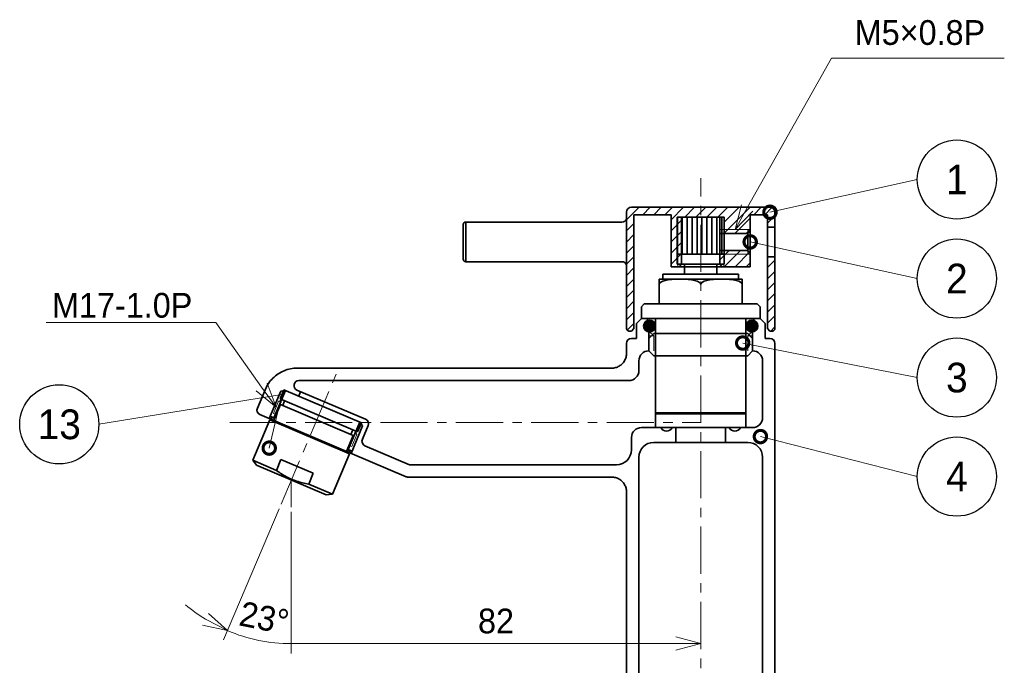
# Model space of a CAD drawing. Header units: millimetres. Extents: x 0 to 840, y 0 to 594.
# Tile 4 of 8: x 233 to 432, y 240 to 371. Entities that reach past the tile are written whole.
import ezdxf
from ezdxf import colors
from ezdxf.entities.mleader import LeaderData, LeaderLine
from ezdxf.enums import TextEntityAlignment as Align
from ezdxf.math import Vec2, Vec3

# ---------------------------------------------------------------- set-up
doc = ezdxf.new("R2010")
doc.units = ezdxf.units.MM
doc.header["$LTSCALE"] = 0.3
doc.linetypes.add('CENTER', pattern=[50.8, 31.75, -6.35, 6.35, -6.35])
for name, color, linetype, lineweight in [('HATCH', 54, 'Continuous', 9), ('中心線', 4, 'CENTER', 18), ('実線', 3, 'Continuous', 35), ('寸法', 2, 'Continuous', 18), ('寸法 @ 2', 2, 'Continuous', 18), ('細線', 7, 'Continuous', 18), ('細線 @ 2', 7, 'Continuous', 18)]:
    doc.layers.add(name, color=color, linetype=linetype, lineweight=lineweight)
doc.styles.add('MS Pゴシック', font='txt')
doc.styles.get("Standard").update_dxf_attribs({"font": 'txt.shx', "bigfont": 'bigfont.shx'})
doc.dimstyles.new('MyDim S＝1：2', dxfattribs={"dimscale": 2, "dimtxt": 2.5, "dimasz": 2.5, "dimexe": 1, "dimexo": 0.5, "dimgap": 1, "dimtad": 3, "dimdsep": 46, "dimtxsty": 'MS Pゴシック', "dimblk": 'OPEN30', "dimcen": 0, "dimclrd": 256, "dimclre": 256, "dimclrt": 256, "dimazin": 2, "dimtfac": 1, "dimtmove": 0, "dimatfit": 3, "dimldrblk": 'OPEN30', "dimfxl": 0, "dimlwd": 18, "dimlwe": 18, "dimarcsym": 0})

# ---------------------------------------------------------------- blocks, each defined once
blk = doc.blocks.new('_Open30')
at = {"color": 0, "lineweight": -2}
for p, q in [((-1, 0.268), (0, 0)), ((0, 0), (-1, -0.268)), ((0, 0), (-1, 0))]:
    blk.add_line(p, q, dxfattribs=at)
blk = doc.blocks.new('*D20')
at = {"layer": 'Defpoints', "color": 0}
for p in [(287.91, 272.33), (370.66, 272.33), (287.91, 244.77)]:
    blk.add_point(p, dxfattribs=at)
at = {"layer": '寸法', "lineweight": 18}
for p, q in [((287.91, 271.33), (287.91, 242.77)), ((365.66, 244.77), (287.91, 244.77))]:
    blk.add_line(p, q, dxfattribs=at)
at = {"layer": '寸法', "lineweight": 18, "xscale": 5, "yscale": 5, "zscale": 5}
blk.add_blockref('_Open30', (370.66, 244.77), dxfattribs=at)
at = {"layer": '寸法', "insert": (329.28, 249.27), "char_height": 5, "attachment_point": 5, "style": 'MS Pゴシック'}
blk.add_mtext('82', dxfattribs=at)
blk = doc.blocks.new('_None')
blk = doc.blocks.new('*D21')
at = {"layer": 'Defpoints', "color": 0}
for p in [(297.51, 300.37), (287.91, 277.76), (285.84, 272.88), (287.91, 272.33), (279.18, 245.9)]:
    blk.add_point(p, dxfattribs=at)
at = {"layer": '寸法', "lineweight": 18}
for p, q in [((285.45, 271.96), (274.22, 245.51)), ((287.91, 271.33), (287.91, 242.73))]:
    blk.add_line(p, q, dxfattribs=at)
for start, end in [(229.6373, 238.3186), (247, 270)]:
    blk.add_arc((287.91, 277.76), 33.03, start, end, dxfattribs=at)
at = {"layer": '寸法', "lineweight": 18, "xscale": 5, "yscale": 5, "zscale": 5, "rotation": 332.6593162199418}
blk.add_blockref('_Open30', (275.01, 247.35), dxfattribs=at)
at = {"layer": '寸法', "insert": (282.44, 249.92), "char_height": 5, "attachment_point": 5, "rotation": 348.8803, "style": 'MS Pゴシック'}
blk.add_mtext('23°', dxfattribs=at)
blk = doc.blocks.new('_TagCircle')
at = {"color": 0, "linetype": 'ByBlock', "lineweight": -2}
blk.add_circle((0, 0), 4, dxfattribs=at)
at = {"layer": 'HATCH', "color": 0, "style": 'MS Pゴシック'}
blk.add_attdef('タグ番号', text='', height=3, dxfattribs=at).set_placement((0, -1.5), align=Align.CENTER)
blk = doc.blocks.new('_DotSmall')
at = {"color": 0, "linetype": 'ByBlock', "const_width": 0.5}
blk.add_lwpolyline([(-0.0625, 0, 1), (0.0625, 0, 1)], format="xyb", close=True, dxfattribs=at)

msp = doc.modelspace()

# ---------------------------------------------------------------- hatches: boundary and pattern name
at = {"layer": 'HATCH'}
h = msp.add_hatch(dxfattribs=at)
h.set_pattern_fill('ANSI31', color=256, scale=0.5, style=0)
h.set_pattern_definition([(45, (-2124.6338, 865.1733), (-1.122532, 1.122532), [])])
h.paths.add_polyline_path([(357.156, 331.374), (364.656, 331.374), (364.656, 320.874), (366, 320.874), (366, 330.874), (370.656, 330.874), (370.656, 332.874), (356.656, 332.874, 0.4142136), (355.656, 331.874), (355.656, 308.374, 0.4142136), (356.156, 307.874), (356.656, 307.874), (357.156, 308.374)])
h.paths.add_polyline_path([(385.656, 322.874), (384.156, 322.874), (384.156, 308.374), (384.656, 307.874), (385.156, 307.874, 0.4142136), (385.656, 308.374)])
h.paths.add_polyline_path([(385.656, 331.874, 0.4142136), (384.656, 332.874), (370.656, 332.874), (370.656, 330.874), (375.312, 330.874), (375.312, 328.374), (380.656, 328.374), (380.656, 331.374), (384.156, 331.374), (384.156, 328.874), (385.656, 328.874)])
h.paths.add_polyline_path([(380.656, 323.374), (375.312, 323.374), (375.312, 320.874), (380.656, 320.874)])
h.paths.add_polyline_path([(366.793, 330.874), (366, 330.874), (366, 321.374), (366.793, 321.374)], flags=16)
h.paths.add_polyline_path([(366.793, 321.374), (366, 321.374), (366, 320.874), (366.293, 320.874)], flags=17)
h.paths.add_polyline_path([(375.312, 321.374), (374.52, 321.374), (375.02, 320.874), (375.312, 320.874)])
h.paths.add_polyline_path([(375.312, 323.374), (374.52, 323.374), (374.52, 321.374), (375.312, 321.374)])
h.paths.add_polyline_path([(375.312, 324.174), (374.52, 324.174), (374.52, 323.374), (375.312, 323.374)])
h.paths.add_polyline_path([(380.156, 324.174), (375.312, 324.174), (375.312, 323.374), (380.156, 323.374)])
h.paths.add_polyline_path([(380.656, 323.674), (380.156, 324.174), (380.156, 323.374), (380.656, 323.374)])
h.paths.add_polyline_path([(380.656, 328.374), (380.156, 328.374), (380.156, 327.574), (380.656, 328.074)])
h.paths.add_polyline_path([(380.156, 328.374), (375.312, 328.374), (375.312, 327.574), (380.156, 327.574)])
h.paths.add_polyline_path([(375.312, 328.374), (374.52, 328.374), (374.52, 327.574), (375.312, 327.574)])
at = {"layer": '実線'}
for points in [[(361.506, 308.874, 1), (359.106, 308.874, 1)], [(382.206, 308.874, 1), (379.806, 308.874, 1)]]:
    msp.add_hatch(color=256, dxfattribs=at).paths.add_polyline_path(points)

# ---------------------------------------------------------------- linework, layer by layer
at = {"layer": '中心線'}
for p, q in [((370.656, 136.936), (370.656, 338.748)), ((285.841, 272.878), (297.513, 300.374)), ((275.459, 289.374), (370.656, 289.374)), ((287.912, 277.756), (287.912, 272.326))]:
    msp.add_line(p, q, dxfattribs=at)
at = {"layer": '実線'}
for p, q in [((356.656, 332.874), (384.656, 332.874)), ((355.656, 308.374), (355.656, 331.874)), ((357.156, 331.374), (364.656, 331.374)), ((357.156, 308.374), (357.156, 331.374)), ((364.656, 320.874), (364.656, 331.374)), ((365.906, 321.374), (365.906, 330.874)), ((375.406, 330.874), (365.906, 330.874)), ((366.793, 321.374), (366.793, 330.874)), ((366.906, 323.374), (366.906, 330.874)), ((367.906, 323.374), (367.906, 330.874)), ((368.906, 323.374), (368.906, 330.874)), ((369.906, 323.374), (369.906, 330.874)), ((370.906, 323.374), (370.906, 330.874)), ((371.906, 323.374), (371.906, 330.874)), ((372.906, 323.374), (372.906, 330.874)), ((373.906, 323.374), (373.906, 330.874)), ((374.52, 321.374), (374.52, 330.874)), ((374.906, 323.374), (374.906, 330.874)), ((375.406, 321.374), (375.406, 330.874)), ((380.656, 331.374), (384.156, 331.374)), ((380.656, 320.874), (380.656, 331.374)), ((384.156, 308.374), (384.156, 331.374)), ((385.656, 308.374), (385.656, 331.874)), ((322.656, 329.374), (322.656, 322.374)), ((354.706, 329.874), (323.156, 329.874)), ((323.156, 329.874), (323.156, 321.874)), ((384.156, 328.874), (385.656, 328.874)), ((374.52, 327.574), (380.156, 327.574)), ((380.656, 328.074), (380.156, 327.574)), ((380.156, 324.174), (380.156, 327.574)), ((375.406, 323.374), (365.906, 323.374)), ((374.52, 324.174), (380.156, 324.174)), ((380.656, 323.674), (380.156, 324.174)), ((384.156, 322.874), (385.656, 322.874)), ((354.706, 321.874), (323.156, 321.874)), ((364.656, 320.874), (380.656, 320.874)), ((375.406, 321.374), (365.906, 321.374)), ((366.293, 320.874), (366.793, 321.374)), ((367.406, 319.374), (367.406, 321.374)), ((373.906, 319.374), (373.906, 321.374)), ((375.02, 320.874), (374.52, 321.374)), ((363.006, 318.374), (363.006, 319.374)), ((378.306, 319.374), (363.006, 319.374)), ((378.306, 318.374), (378.306, 319.374)), ((362.256, 313.374), (362.256, 318.374)), ((379.056, 318.374), (362.256, 318.374)), ((379.056, 313.374), (379.056, 318.374)), ((359.236, 313.374), (358.656, 312.794)), ((358.656, 310.374), (358.656, 312.794)), ((382.076, 313.374), (359.236, 313.374)), ((382.076, 313.374), (382.656, 312.794)), ((382.656, 310.374), (382.656, 312.794)), ((357.66, 309.374), (358.661, 310.374)), ((357.66, 306.374), (357.66, 309.374)), ((382.656, 310.374), (358.656, 310.374)), ((359.906, 310.374), (359.906, 307.874)), ((361.506, 288.374), (361.506, 310.374)), ((379.806, 288.374), (379.806, 310.374)), ((381.406, 310.374), (381.406, 307.874)), ((382.652, 310.374), (383.652, 309.374)), ((383.652, 309.374), (383.652, 306.374)), ((356.156, 307.874), (356.656, 307.874)), ((356.656, 307.874), (357.156, 308.374)), ((359.906, 307.874), (360.16, 307.874)), ((360.159, 306.374), (361.159, 307.374)), ((360.16, 307.874), (360.16, 303.874)), ((380.154, 307.374), (361.159, 307.374)), ((381.154, 306.374), (380.154, 307.374)), ((381.152, 307.874), (381.152, 303.874)), ((381.406, 307.874), (381.152, 307.874)), ((384.656, 307.874), (384.156, 308.374)), ((384.656, 307.874), (385.156, 307.874)), ((355.66, 303.374), (355.66, 305.374)), ((356.66, 306.374), (357.66, 306.374)), ((360.159, 303.874), (360.159, 306.374)), ((381.154, 303.874), (381.154, 306.374)), ((383.652, 306.374), (384.653, 306.374)), ((385.653, 305.374), (385.653, 198.374)), ((360.159, 303.874), (361.159, 302.874)), ((360.16, 303.874), (360.16, 303.874)), ((380.154, 302.874), (361.159, 302.874)), ((381.154, 303.874), (380.154, 302.874)), ((381.152, 303.874), (381.153, 303.874)), ((358.16, 301.874), (358.16, 299.874)), ((383.153, 290.374), (383.153, 301.874)), ((289.11, 300.374), (352.66, 300.374)), ((356.16, 297.874), (289.453, 297.874)), ((281.047, 292.295), (282.666, 296.109)), ((285.762, 295.725), (283.418, 290.202)), ((286.755, 295.847), (284.41, 290.324)), ((285.636, 294.149), (286.418, 295.99)), ((286.755, 295.847), (285.762, 295.725)), ((302.066, 289.347), (286.418, 295.99)), ((289.062, 295.954), (302.917, 290.072)), ((289.8, 295.64), (289.409, 294.72)), ((285.706, 293.033), (284.26, 289.627)), ((301.285, 287.506), (285.636, 294.149)), ((300.434, 286.781), (285.706, 293.033)), ((286.166, 292.838), (286.557, 293.758)), ((311.095, 278.454), (281.577, 290.983)), ((284.41, 290.324), (283.613, 290.662)), ((379.806, 291.374), (361.506, 291.374)), ((379.806, 291.174), (361.506, 291.174)), ((280.104, 281.756), (283.57, 289.92)), ((284.41, 290.324), (283.418, 290.202)), ((283.57, 289.92), (299.679, 283.082)), ((301.729, 289.49), (299.385, 283.967)), ((302.331, 288.692), (299.987, 283.169)), ((301.285, 287.506), (302.066, 289.347)), ((301.729, 289.49), (302.331, 288.692)), ((303.447, 288.761), (302.275, 286)), ((300.434, 286.781), (298.988, 283.375)), ((299.974, 286.977), (300.364, 287.897)), ((358.66, 288.374), (381.153, 288.374)), ((365.656, 288.374), (365.656, 285.374)), ((375.656, 285.374), (375.656, 288.374)), ((302.805, 284.688), (311.791, 280.874)), ((356.66, 283.874), (356.66, 286.374)), ((380.153, 285.374), (361.16, 285.374)), ((296.213, 274.918), (299.679, 283.082)), ((299.385, 283.967), (299.987, 283.169)), ((299.385, 283.967), (300.182, 283.629)), ((284.896, 279.722), (280.104, 281.756)), ((280.864, 280.748), (280.104, 281.756)), ((280.864, 280.748), (294.96, 274.765)), ((284.896, 279.722), (285.822, 281.903)), ((292.347, 279.133), (285.822, 281.903)), ((311.791, 280.874), (353.66, 280.874)), ((358.16, 282.374), (358.16, 202.874)), ((383.153, 202.874), (383.153, 282.374)), ((292.347, 279.133), (291.421, 276.952)), ((296.213, 274.918), (291.421, 276.952)), ((352.66, 278.374), (311.486, 278.374)), ((294.96, 274.765), (296.213, 274.918)), ((355.66, 198.374), (355.66, 275.374))]:
    msp.add_line(p, q, dxfattribs=at)
at = {"layer": '実線', "flags": 128}
for points in [[(352.66, 300.374), (352.856, 300.38), (353.052, 300.4), (353.246, 300.432), (353.438, 300.477), (353.626, 300.534), (353.81, 300.603), (353.989, 300.684), (354.162, 300.777), (354.328, 300.881), (354.487, 300.995), (354.639, 301.119), (354.782, 301.254), (354.916, 301.397), (355.041, 301.549), (355.155, 301.708), (355.258, 301.875), (355.351, 302.048), (355.432, 302.227), (355.501, 302.411), (355.558, 302.598), (355.602, 302.789), (355.634, 302.982), (355.653, 303.178), (355.66, 303.374)], [(282.666, 296.109), (282.807, 296.42), (282.963, 296.724), (283.134, 297.019), (283.318, 297.305), (283.516, 297.582), (283.727, 297.849), (283.952, 298.106), (284.189, 298.352), (284.438, 298.587), (284.697, 298.808), (284.967, 299.016), (285.246, 299.211), (285.535, 299.392), (285.832, 299.559), (286.137, 299.711), (286.45, 299.849), (286.769, 299.971), (287.093, 300.077), (287.422, 300.167), (287.754, 300.242), (288.09, 300.299), (288.428, 300.341), (288.768, 300.366), (289.11, 300.374)], [(284.896, 279.722), (285.162, 279.531), (285.425, 279.349), (285.685, 279.176), (285.943, 279.011), (286.199, 278.854), (286.455, 278.704), (286.709, 278.561), (286.964, 278.424), (287.219, 278.294), (287.474, 278.17), (287.731, 278.052), (287.99, 277.939), (288.251, 277.831), (288.514, 277.729), (288.781, 277.631), (289.052, 277.538), (289.327, 277.45), (289.606, 277.366), (289.892, 277.287), (290.183, 277.212), (290.481, 277.141), (290.786, 277.074), (291.099, 277.011), (291.421, 276.952)], [(311.486, 278.374), (311.469, 278.374), (311.452, 278.375), (311.436, 278.375), (311.419, 278.376), (311.402, 278.378), (311.386, 278.379), (311.369, 278.381), (311.352, 278.383), (311.336, 278.385), (311.319, 278.388), (311.303, 278.391), (311.286, 278.394), (311.27, 278.398), (311.254, 278.401), (311.238, 278.405), (311.221, 278.41), (311.205, 278.414), (311.189, 278.419), (311.173, 278.424), (311.158, 278.429), (311.142, 278.435), (311.126, 278.441), (311.111, 278.447), (311.095, 278.454)], [(355.66, 275.374), (355.653, 275.571), (355.634, 275.766), (355.602, 275.96), (355.557, 276.152), (355.5, 276.34), (355.431, 276.524), (355.349, 276.703), (355.257, 276.876), (355.153, 277.042), (355.039, 277.201), (354.915, 277.353), (354.78, 277.496), (354.637, 277.631), (354.485, 277.755), (354.326, 277.869), (354.159, 277.972), (353.986, 278.065), (353.807, 278.146), (353.623, 278.215), (353.436, 278.272), (353.245, 278.316), (353.051, 278.348), (352.856, 278.368), (352.66, 278.374)]]:
    msp.add_lwpolyline(points, dxfattribs=at)
at = {"layer": '実線'}
for centre in [(360.306, 308.874), (381.006, 308.874)]:
    msp.add_circle(centre, 1.2, dxfattribs=at)
for centre, radius, start, end in [((356.656, 331.874), 1, 90, 180), ((384.656, 331.874), 1, 0, 90), ((354.706, 330.874), 1, 270, 341.79004), ((323.156, 329.374), 0.5, 90, 180), ((323.156, 322.374), 0.5, 180, 270), ((354.706, 320.874), 1, 18.20996, 90), ((356.156, 308.374), 0.5, 180, 270), ((385.156, 308.374), 0.5, 270, 0), ((356.66, 305.374), 1, 90, 180), ((384.653, 305.374), 1, 0, 90), ((360.16, 301.874), 2, 90, 180), ((381.153, 301.874), 2, 0, 90), ((356.16, 299.874), 2, 270, 0), ((289.453, 296.874), 1, 90, 247), ((281.968, 291.904), 1, 157, 247), ((302.527, 289.152), 1, 337, 67), ((381.153, 290.374), 2, 270, 0), ((358.66, 286.374), 2, 90, 180), ((363.756, 288.924), 1.25, 206.10388, 333.89612), ((377.556, 288.924), 1.25, 206.10388, 333.89612), ((303.195, 285.609), 1, 157, 247), ((361.16, 282.374), 3, 90, 180), ((380.153, 282.374), 3, 0, 90), ((353.66, 283.874), 3, 270, 0)]:
    msp.add_arc(centre, radius, start, end, dxfattribs=at)
at = {"layer": '実線', "extrusion": (0, 0, -1)}
for start_param, end_param in [(3.1415927, 6.2831853), (3.1415927, 4.712389), (4.712389, 6.2831853)]:
    msp.add_ellipse((366.456, 317.374), major_axis=(4.2, 0), ratio=0.2380952, start_param=start_param, end_param=end_param, dxfattribs=at)
at = {"layer": '実線'}
for start_param, end_param in [(3.1415927, 6.2831853), (4.712389, 6.2831853), (3.1415927, 4.712389)]:
    msp.add_ellipse((374.856, 317.374), major_axis=(-4.2, 0), ratio=0.2380952, start_param=start_param, end_param=end_param, dxfattribs=at)
at = {"layer": '細線'}
for p, q in [((366, 320.874), (366, 330.874)), ((375.312, 320.874), (375.312, 330.874)), ((374.52, 328.374), (380.656, 328.374)), ((380.156, 327.574), (380.156, 328.374)), ((374.52, 323.374), (380.656, 323.374)), ((380.156, 324.174), (380.156, 323.374)), ((366.793, 321.374), (366, 321.374)), ((374.52, 321.374), (375.312, 321.374)), ((360.16, 307.874), (361.159, 306.923)), ((361.16, 306.923), (360.16, 306.923)), ((361.16, 306.923), (361.16, 303.874)), ((380.152, 306.923), (380.152, 303.874)), ((380.152, 306.923), (381.152, 306.923)), ((381.152, 307.874), (380.154, 306.923)), ((285.349, 293.728), (284.294, 291.242)), ((285.349, 293.728), (286.005, 293.992)), ((285.349, 293.728), (285.901, 293.493)), ((284.846, 291.008), (284.294, 291.242)), ((301.182, 287.007), (300.127, 284.522)), ((301.182, 287.007), (300.629, 287.241)), ((301.182, 287.007), (300.917, 287.663)), ((299.574, 284.756), (300.127, 284.522))]:
    msp.add_line(p, q, dxfattribs=at)

# ---------------------------------------------------------------- dimensions: what is measured, and where the dimension line sits
at = {"layer": '寸法'}
dim = msp.add_angular_dim_2l(base=(279.178, 245.901), line1=((285.841, 272.878), (297.513, 300.374)), line2=((287.912, 277.756), (287.912, 272.326)), dimstyle='MyDim S＝1：2', override={"dimsd2": 1, "dimtmove": 2}, dxfattribs=at)
dim.commit()
dim.dimension.update_dxf_attribs({"geometry": '*D21', "text_midpoint": (282.441, 249.919), "dimtype": 162})
dim = msp.add_linear_dim(base=(287.912, 244.768), p1=(370.656, 272.326), p2=(287.912, 272.326), text='82', dimstyle='MyDim S＝1：2', override={"dimblk1": 'Open30', "dimblk2": 'None', "dimsah": 1, "dimse1": 1, "dimse2": 0}, dxfattribs=at)
dim.commit()
dim.dimension.update_dxf_attribs({"geometry": '*D20', "text_midpoint": (329.284, 244.768), "dimtype": 160})

# ---------------------------------------------------------------- leaders
at = {"layer": '寸法 @ 2'}
ml = msp.add_multileader_mtext('Standard', dxfattribs=at)
ml.set_content('M5×0.8P', color=256, style='MS Pゴシック')
ml.set_leader_properties(lineweight=18)
ml.set_arrow_properties(name='OPEN30')
ml.build(insert=Vec2(0, 0))
ml.multileader.update_dxf_attribs({"text_left_attachment_type": 5, "text_right_attachment_type": 5, "dogleg_length": 0.36, "arrow_head_size": 5, "scale": 2})
ctx = ml.context
ctx.base_point, ctx.scale, ctx.char_height, ctx.arrow_head_size, ctx.landing_gap_size, ctx.plane_origin = Vec3(397.782, 363.006), 2, 5, 5, 4, Vec3(377.588, 328.374)
ctx.left_attachment, ctx.right_attachment = 5, 5
notes = []
notes.append((ctx, [(0, (1, 1, 0), (397.062, 363.006), (1, 0), 0.72, [(0, [(377.588, 328.374)], 0, [])])]))
ctx.mtext.insert, ctx.mtext.line_spacing_style, ctx.mtext.flow_direction = Vec3(401.782, 370.672), 2, 5
ml = msp.add_multileader_mtext('Standard', dxfattribs=at)
ml.set_content('M17-1.0P', color=256, style='MS Pゴシック')
ml.set_leader_properties(lineweight=18)
ml.set_arrow_properties(name='OPEN30')
ml.build(insert=Vec2(0, 0))
ml.multileader.update_dxf_attribs({"text_left_attachment_type": 5, "text_right_attachment_type": 5, "dogleg_length": 0.36, "arrow_head_size": 5, "scale": 2})
ctx = ml.context
ctx.base_point, ctx.scale, ctx.char_height, ctx.arrow_head_size, ctx.landing_gap_size, ctx.plane_origin = Vec3(235.216, 309.575), 2, 5, 5, 4, Vec3(284.821, 292.485)
ctx.left_attachment, ctx.right_attachment, ctx.text_align_type = 5, 5, 2
notes.append((ctx, [(0, (1, 1, 0), (272.629, 309.575), (-1, 0), 0.72, [(0, [(284.821, 292.485)], 0, [])])]))
ctx.mtext.insert, ctx.mtext.alignment, ctx.mtext.flow_direction = Vec3(267.909, 315.575), 3, 5
at = {"layer": '細線 @ 2'}
ml = msp.add_multileader_block('Standard', dxfattribs=at)
ml.set_content('_TagCircle', color=256, scale=2)
ml.set_attribute('タグ番号', '1', width=0)
ml.set_leader_properties(lineweight=18)
ml.set_arrow_properties(name='DOTSMALL')
ml.build(insert=Vec2(0, 0))
ml.multileader.update_dxf_attribs({"has_dogleg": 0, "text_left_attachment_type": 5, "text_right_attachment_type": 5, "dogleg_length": 0.36, "arrow_head_size": 5, "scale": 2, "block_connection_type": 1})
ctx = ml.context
ctx.base_point, ctx.scale, ctx.char_height, ctx.arrow_head_size, ctx.landing_gap_size, ctx.plane_origin = Vec3(414.422, 338.476), 2, 5, 5, 4, Vec3(384.656, 331.874)
ctx.left_attachment, ctx.right_attachment, ctx.attachment_type = 5, 5, 1
notes.append((ctx, [(0, (1, 1, 0), (413.702, 338.476), (1, 0), 0.72, [(0, [(384.656, 331.874)], 0, [])])]))
ctx.block.insert = Vec3(422.422, 338.476)
ml = msp.add_multileader_block('Standard', dxfattribs=at)
ml.set_content('_TagCircle', color=256, scale=2)
ml.set_attribute('タグ番号', '2', width=0)
ml.set_leader_properties(lineweight=18)
ml.set_arrow_properties(name='DOTSMALL')
ml.build(insert=Vec2(0, 0))
ml.multileader.update_dxf_attribs({"has_dogleg": 0, "text_left_attachment_type": 5, "text_right_attachment_type": 5, "dogleg_length": 0.36, "arrow_head_size": 5, "scale": 2, "block_connection_type": 1})
ctx = ml.context
ctx.base_point, ctx.scale, ctx.char_height, ctx.arrow_head_size, ctx.landing_gap_size, ctx.plane_origin = Vec3(414.422, 318.476), 2, 5, 5, 4, Vec3(380.656, 325.874)
ctx.left_attachment, ctx.right_attachment, ctx.attachment_type = 5, 5, 1
notes.append((ctx, [(0, (1, 1, 0), (413.702, 318.476), (1, 0), 0.72, [(0, [(380.656, 325.874)], 0, [])])]))
ctx.block.insert = Vec3(422.422, 318.476)
ml = msp.add_multileader_block('Standard', dxfattribs=at)
ml.set_content('_TagCircle', color=256, scale=2)
ml.set_attribute('タグ番号', '3', width=0)
ml.set_leader_properties(lineweight=18)
ml.set_arrow_properties(name='DOTSMALL')
ml.build(insert=Vec2(0, 0))
ml.multileader.update_dxf_attribs({"has_dogleg": 0, "text_left_attachment_type": 5, "text_right_attachment_type": 5, "dogleg_length": 0.36, "arrow_head_size": 5, "scale": 2, "block_connection_type": 1})
ctx = ml.context
ctx.base_point, ctx.scale, ctx.char_height, ctx.arrow_head_size, ctx.landing_gap_size, ctx.plane_origin = Vec3(414.422, 298.476), 2, 5, 5, 4, Vec3(379.142, 305.452)
ctx.left_attachment, ctx.right_attachment, ctx.attachment_type = 5, 5, 1
notes.append((ctx, [(0, (1, 1, 0), (413.702, 298.476), (1, 0), 0.72, [(0, [(379.142, 305.452)], 0, [])])]))
ctx.block.insert = Vec3(422.422, 298.476)
ml = msp.add_multileader_block('Standard', dxfattribs=at)
ml.set_content('_TagCircle', color=256, scale=2)
ml.set_attribute('タグ番号', '13', width=0)
ml.set_leader_properties(lineweight=18)
ml.set_arrow_properties(name='DOTSMALL')
ml.build(insert=Vec2(0, 0))
ml.multileader.update_dxf_attribs({"has_dogleg": 0, "text_left_attachment_type": 5, "text_right_attachment_type": 5, "dogleg_length": 0.36, "arrow_head_size": 5, "scale": 2, "block_connection_type": 1})
ctx = ml.context
ctx.base_point, ctx.scale, ctx.char_height, ctx.arrow_head_size, ctx.landing_gap_size, ctx.plane_origin = Vec3(233.017, 289.032), 2, 5, 5, 4, Vec3(283.45, 284.223)
ctx.left_attachment, ctx.right_attachment, ctx.attachment_type = 5, 5, 1
notes.append((ctx, [(0, (1, 1, 0), (249.737, 289.032), (-1, 0), 0.72, [(1, [(283.45, 284.223), (286.027, 295.069)], 0, [])])]))
ctx.block.insert = Vec3(241.017, 289.032)
ml = msp.add_multileader_block('Standard', dxfattribs=at)
ml.set_content('_TagCircle', color=256, scale=2)
ml.set_attribute('タグ番号', '4', width=0)
ml.set_leader_properties(lineweight=18)
ml.set_arrow_properties(name='DOTSMALL')
ml.build(insert=Vec2(0, 0))
ml.multileader.update_dxf_attribs({"has_dogleg": 0, "text_left_attachment_type": 5, "text_right_attachment_type": 5, "dogleg_length": 0.36, "arrow_head_size": 5, "scale": 2, "block_connection_type": 1})
ctx = ml.context
ctx.base_point, ctx.scale, ctx.char_height, ctx.arrow_head_size, ctx.landing_gap_size, ctx.plane_origin = Vec3(414.422, 278.476), 2, 5, 5, 4, Vec3(382.721, 286.555)
ctx.left_attachment, ctx.right_attachment, ctx.attachment_type = 5, 5, 1
notes.append((ctx, [(0, (1, 1, 0), (413.702, 278.476), (1, 0), 0.72, [(0, [(382.721, 286.555)], 0, [])])]))
ctx.block.insert = Vec3(422.422, 278.476)
for ctx, leaders in notes:
    for number, flags, end, landing, length, lines in leaders:
        leader = LeaderData()
        leader.index, (leader.has_last_leader_line, leader.has_dogleg_vector, leader.attachment_direction) = number, flags
        leader.last_leader_point, leader.dogleg_vector, leader.dogleg_length = Vec3(end), Vec3(landing), length
        for number, points, colour, breaks in lines:
            line = LeaderLine()
            line.index, line.vertices, line.color, line.breaks = number, Vec3.list(points), colors.encode_raw_color(colour), breaks
            leader.lines.append(line)
        ctx.leaders.append(leader)

doc.saveas('drawing.dxf')
